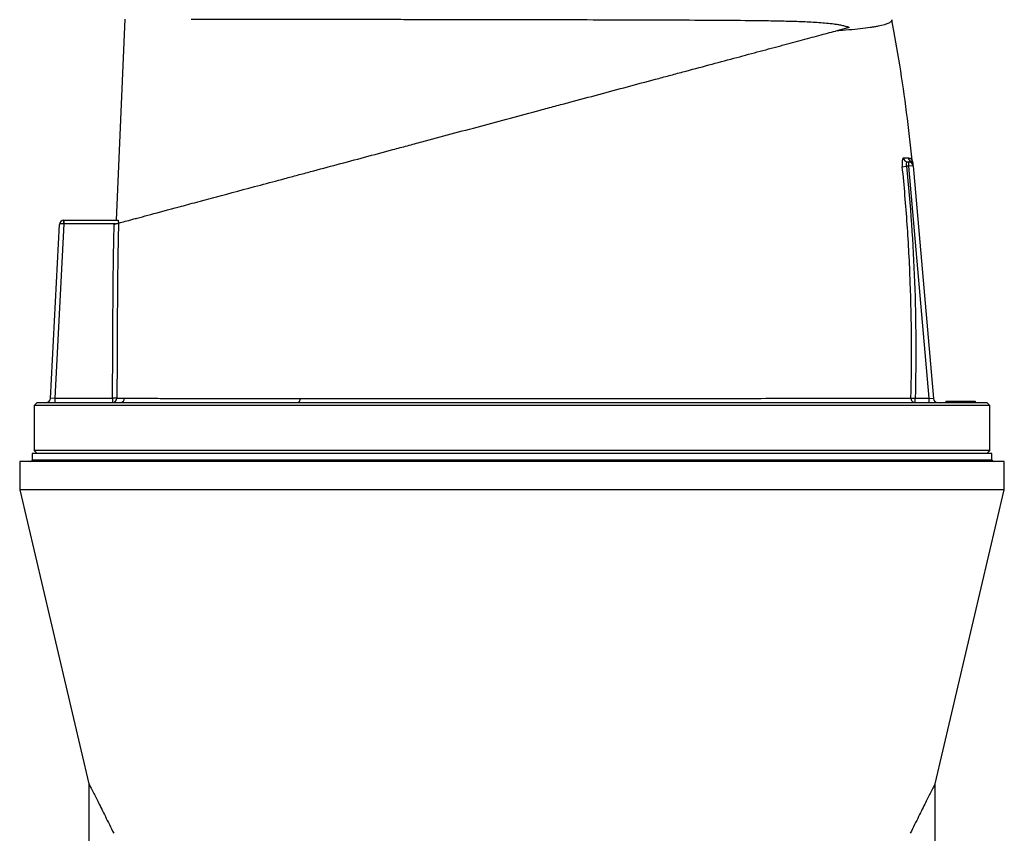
# Model space of a CAD drawing. Header units: millimetres. Extents: x 2016 to 3246, y 695 to 4145.
# Tile 7 of 9: x 2293 to 2968, y 3145 to 3703. Entities that reach past the tile are written whole.
import ezdxf

# ---------------------------------------------------------------- set-up
doc = ezdxf.new("R2010")
doc.units = ezdxf.units.MM

msp = doc.modelspace()

# ---------------------------------------------------------------- linework, layer by layer
at = {"color": 7, "linetype": 'Continuous', "lineweight": 25}
for p, q in [((2359.68, 3565.21), (2365.82, 3703.12)), ((2862.14, 3697.5), (2852.7, 3694.97)), ((2902.16, 3605.21), (2902.89, 3605.21)), ((2902.89, 3602.21), (2902.89, 3605.21)), ((2905.46, 3605.56), (2905.46, 3605.56)), ((2898.49, 3601.92), (2901.39, 3602.21)), ((2902.89, 3602.21), (2901.39, 3602.21)), ((2905.88, 3602.47), (2902.89, 3602.21)), ((2916.8, 3443.21), (2902.89, 3602.21)), ((2905.88, 3602.47), (2919.83, 3442.95)), ((2323.76, 3565.21), (2323.79, 3565.21)), ((2323.79, 3562.71), (2323.79, 3565.21)), ((2323.79, 3565.21), (2360.87, 3565.21)), ((2314.51, 3443.06), (2320.77, 3562.37)), ((2323.79, 3562.71), (2317.53, 3443.21)), ((2323.79, 3562.71), (2323.63, 3562.72)), ((2359.1, 3562.71), (2323.79, 3562.71)), ((2317.53, 3443.21), (2314.51, 3443.06)), ((2317.53, 3443.21), (2357.03, 3443.21)), ((2317.53, 3443.21), (2317.53, 3440.21)), ((2360.02, 3443.19), (2357.03, 3443.21)), ((2357.03, 3443.21), (2357.03, 3440.21)), ((2904.42, 3443.29), (2907.35, 3443.21)), ((2907.35, 3440.21), (2907.35, 3443.21)), ((2907.35, 3443.21), (2916.8, 3443.21)), ((2916.8, 3440.21), (2916.8, 3443.21)), ((2916.8, 3443.21), (2919.83, 3442.95)), ((2305.42, 3440.21), (2303.42, 3438.21)), ((2303.42, 3438.21), (2303.42, 3407.21)), ((2630.92, 3438.21), (2303.42, 3438.21)), ((2305.42, 3440.21), (2630.92, 3440.21)), ((2630.92, 3440.21), (2956.42, 3440.21)), ((2958.42, 3438.21), (2630.92, 3438.21)), ((2928.4, 3441.21), (2928.42, 3440.21)), ((2928.4, 3441.21), (2942.4, 3441.21)), ((2942.4, 3441.21), (2942.42, 3440.21)), ((2942.4, 3441.21), (2948.44, 3441.21)), ((2948.44, 3441.21), (2948.42, 3440.21)), ((2958.42, 3438.21), (2956.42, 3440.21)), ((2958.42, 3407.21), (2958.42, 3438.21)), ((2301.92, 3405.21), (2301.92, 3400.71)), ((2959.92, 3405.21), (2301.92, 3405.21)), ((2303.42, 3407.21), (2305.42, 3405.21)), ((2630.92, 3407.21), (2303.42, 3407.21)), ((2958.42, 3407.21), (2630.92, 3407.21)), ((2956.42, 3405.21), (2958.42, 3407.21)), ((2959.92, 3400.71), (2959.92, 3405.21)), ((2293.42, 3399.71), (2293.42, 3380.21)), ((2968.42, 3399.71), (2293.42, 3399.71)), ((2968.42, 3380.21), (2968.42, 3399.71)), ((2293.42, 3380.21), (2340.92, 3178.66)), ((2968.42, 3380.21), (2293.42, 3380.21)), ((2920.91, 3178.66), (2968.42, 3380.21)), ((2340.92, 3178.69), (2340.92, 2353.21)), ((2920.92, 2353.21), (2920.92, 3178.69))]:
    msp.add_line(p, q, dxfattribs=at)
at = {"color": 1, "linetype": 'Continuous', "lineweight": 25}
msp.add_line((2959.92, 3400.71), (2301.92, 3400.71), dxfattribs=at)
at = {"color": 7, "linetype": 'Continuous', "lineweight": 25, "flags": 128}
msp.add_lwpolyline([(2485.62, 3442.99), (2485.58, 3442.44), (2485.48, 3441.91), (2485.33, 3441.43), (2485.13, 3441.01), (2484.9, 3440.67), (2484.64, 3440.42), (2484.36, 3440.26), (2484.07, 3440.21)], dxfattribs=at)
at = {"color": 7, "linetype": 'Continuous', "lineweight": 25}
for centre, radius, start, end in [((2902.19, 3608.17), 2.96, 185.11527, 269.4113), ((2905.67, 3608.2), 3, 185.7676, 241.40124), ((2902.89, 3602.21), 3, 5, 90), ((2902.84, 3602.93), 2.99, 5.02938, 62.19177), ((2902.69, 3604.47), 3, 5.01701, 21.44381), ((2323.76, 3562.21), 3, 90, 177), ((2335.64, 3563.34), 12.03, 171.04331, 182.95669), ((2311.52, 3443.21), 3, 270, 357), ((2357.02, 3443.21), 2.99, 270.09366, 359.63342), ((2362.39, 3443.18), 2.97, 270.51489, 358.62647), ((2907.38, 3443.18), 2.97, 177.9118, 269.28272), ((2922.82, 3443.21), 3, 185, 270), ((2300.92, 3400.71), 1, 270, 0), ((2960.92, 3400.71), 1, 180, 270)]:
    msp.add_arc(centre, radius, start, end, dxfattribs=at)
msp.add_ellipse((2323.76, 3562.21), major_axis=(3, -0.16), ratio=0.166667, start_param=1.623156, end_param=3.141593, dxfattribs=at)
for points, knots in [([(2411, 3703.17), (2414.26, 3703.16), (2417.66, 3703.16), (2424.68, 3703.15), (2428.32, 3703.15), (2439.59, 3703.14), (2447.59, 3703.13), (2460.33, 3703.11), (2464.7, 3703.11), (2470.31, 3703.1), (2471.44, 3703.1), (2473.72, 3703.1), (2474.87, 3703.1), (2478.32, 3703.09), (2480.64, 3703.09), (2492.34, 3703.08), (2502.01, 3703.06), (2521.93, 3703.04), (2532.18, 3703.02), (2545.38, 3703.01), (2548.03, 3703), (2553.39, 3703), (2556.09, 3702.99), (2564.19, 3702.98), (2569.61, 3702.97), (2585.92, 3702.95), (2596.87, 3702.93), (2618.92, 3702.89), (2630.02, 3702.87), (2642.58, 3702.85), (2643.98, 3702.85), (2646.77, 3702.84), (2648.17, 3702.84), (2652.34, 3702.83), (2655.11, 3702.83), (2663.39, 3702.81), (2668.87, 3702.8), (2685.19, 3702.76), (2695.91, 3702.74), (2711.76, 3702.69), (2717.01, 3702.67), (2724.81, 3702.65), (2727.4, 3702.64), (2732.57, 3702.62), (2735.13, 3702.61), (2747.8, 3702.57), (2757.57, 3702.52), (2776.37, 3702.41), (2785.41, 3702.35), (2796.27, 3702.23), (2798.42, 3702.2), (2802.67, 3702.15), (2804.77, 3702.12), (2811.01, 3702.02), (2815.04, 3701.94), (2820.93, 3701.79), (2822.87, 3701.74), (2826.69, 3701.62), (2828.57, 3701.55), (2834.15, 3701.31), (2837.76, 3701.12), (2843.04, 3700.75), (2844.77, 3700.61), (2848.22, 3700.28), (2849.92, 3700.1), (2852.48, 3699.75), (2853.33, 3699.62), (2855.04, 3699.33), (2855.9, 3699.17), (2857.64, 3698.81), (2858.51, 3698.6), (2860.29, 3698.12), (2861.2, 3697.84), (2862.14, 3697.5)], [0, 0, 0, 0, 0.03125, 0.03125, 0.0625, 0.0625, 0.125, 0.125, 0.15625, 0.15625, 0.164062, 0.164062, 0.171875, 0.171875, 0.1875, 0.1875, 0.25, 0.25, 0.3125, 0.3125, 0.328125, 0.328125, 0.34375, 0.34375, 0.375, 0.375, 0.4375, 0.4375, 0.5, 0.5, 0.507812, 0.507812, 0.515625, 0.515625, 0.53125, 0.53125, 0.5625, 0.5625, 0.625, 0.625, 0.65625, 0.65625, 0.671875, 0.671875, 0.6875, 0.6875, 0.75, 0.75, 0.8125, 0.8125, 0.828125, 0.828125, 0.84375, 0.84375, 0.875, 0.875, 0.890625, 0.890625, 0.90625, 0.90625, 0.9375, 0.9375, 0.953125, 0.953125, 0.96875, 0.96875, 0.976562, 0.976562, 0.984375, 0.984375, 0.992187, 0.992187, 1, 1, 1, 1]), ([(2891.38, 3702.75), (2891.45, 3702.34), (2891.31, 3701.94), (2890.6, 3701.15), (2890.04, 3700.77), (2887.69, 3699.64), (2885.28, 3698.94), (2881.57, 3698.19), (2881.14, 3698.11), (2880.26, 3697.95), (2879.81, 3697.87), (2878.42, 3697.63), (2877.45, 3697.48), (2874.37, 3697.02), (2872.12, 3696.74), (2867.24, 3696.19), (2864.6, 3695.93), (2858.94, 3695.43), (2855.92, 3695.2), (2852.7, 3694.97)], [0, 0, 0, 0, 0.125, 0.125, 0.25, 0.25, 0.5, 0.5, 0.53125, 0.53125, 0.5625, 0.5625, 0.625, 0.625, 0.75, 0.75, 0.875, 0.875, 1, 1, 1, 1]), ([(2905.31, 3606.37), (2904.09, 3617.28), (2901.65, 3639.12), (2896.99, 3671.26), (2893.2, 3692.42), (2891.36, 3702.75)], [0, 0, 0, 0, 0.337917, 0.676909, 1, 1, 1, 1]), ([(2361.17, 3563.27), (2361.99, 3563.49), (2363.12, 3563.79), (2365.93, 3564.54), (2367.62, 3565), (2370.45, 3565.75), (2371.44, 3566.02), (2372.99, 3566.44), (2373.52, 3566.58), (2374.6, 3566.87), (2375.16, 3567.02), (2378.03, 3567.79), (2380.56, 3568.46), (2388.87, 3570.69), (2395.36, 3572.43), (2406.6, 3575.44), (2410.59, 3576.51), (2415.91, 3577.94), (2417, 3578.23), (2419.19, 3578.81), (2420.3, 3579.11), (2423.66, 3580.01), (2425.94, 3580.62), (2437.62, 3583.75), (2447.72, 3586.46), (2463.91, 3590.8), (2469.48, 3592.29), (2476.66, 3594.21), (2478.11, 3594.6), (2481.02, 3595.38), (2482.48, 3595.77), (2486.89, 3596.96), (2489.86, 3597.75), (2498.83, 3600.15), (2504.9, 3601.78), (2517.25, 3605.09), (2523.51, 3606.77), (2536.24, 3610.18), (2542.71, 3611.91), (2550.91, 3614.11), (2552.56, 3614.55), (2555.86, 3615.44), (2557.52, 3615.88), (2562.52, 3617.22), (2565.85, 3618.11), (2582.54, 3622.58), (2595.97, 3626.18), (2622.98, 3633.42), (2636.56, 3637.06), (2651.93, 3641.18), (2653.64, 3641.63), (2657.04, 3642.55), (2658.74, 3643), (2663.82, 3644.36), (2667.19, 3645.27), (2677.26, 3647.96), (2683.9, 3649.74), (2697.07, 3653.27), (2703.59, 3655.02), (2716.49, 3658.48), (2722.88, 3660.19), (2732.36, 3662.73), (2735.51, 3663.57), (2740.2, 3664.83), (2741.76, 3665.25), (2744.86, 3666.08), (2746.4, 3666.49), (2754.06, 3668.54), (2760.03, 3670.14), (2777.52, 3674.83), (2788.59, 3677.8), (2804.29, 3682), (2809.37, 3683.36), (2815.52, 3685.01), (2816.75, 3685.34), (2819.16, 3685.99), (2820.36, 3686.31), (2823.9, 3687.26), (2826.2, 3687.87), (2832.94, 3689.68), (2837.21, 3690.82), (2845.29, 3692.99), (2849.11, 3694.01), (2852.7, 3694.97)], [0, 0, 0, 0, 0.03125, 0.03125, 0.0625, 0.0625, 0.078125, 0.078125, 0.085938, 0.085938, 0.09375, 0.09375, 0.125, 0.125, 0.1875, 0.1875, 0.21875, 0.21875, 0.226563, 0.226563, 0.234375, 0.234375, 0.25, 0.25, 0.3125, 0.3125, 0.34375, 0.34375, 0.351563, 0.351563, 0.359375, 0.359375, 0.375, 0.375, 0.40625, 0.40625, 0.4375, 0.4375, 0.46875, 0.46875, 0.476563, 0.476563, 0.484375, 0.484375, 0.5, 0.5, 0.5625, 0.5625, 0.625, 0.625, 0.632813, 0.632813, 0.640625, 0.640625, 0.65625, 0.65625, 0.6875, 0.6875, 0.71875, 0.71875, 0.75, 0.75, 0.765625, 0.765625, 0.773438, 0.773438, 0.78125, 0.78125, 0.8125, 0.8125, 0.875, 0.875, 0.90625, 0.90625, 0.914063, 0.914063, 0.921875, 0.921875, 0.9375, 0.9375, 0.96875, 0.96875, 1, 1, 1, 1]), ([(2899.25, 3607.91), (2899.16, 3607.91), (2899.08, 3607.87), (2898.93, 3607.72), (2898.86, 3607.6), (2898.72, 3607.31), (2898.66, 3607.12), (2898.56, 3606.69), (2898.51, 3606.44), (2898.46, 3606.03), (2898.44, 3605.88), (2898.42, 3605.58), (2898.4, 3605.42), (2898.38, 3604.92), (2898.37, 3604.58), (2898.37, 3604.03), (2898.37, 3603.85), (2898.38, 3603.47), (2898.39, 3603.28), (2898.42, 3602.7), (2898.45, 3602.32), (2898.49, 3601.92)], [0, 0, 0, 0, 0.125, 0.125, 0.25, 0.25, 0.375, 0.375, 0.5, 0.5, 0.5625, 0.5625, 0.625, 0.625, 0.75, 0.75, 0.8125, 0.8125, 0.875, 0.875, 1, 1, 1, 1]), ([(2899.25, 3607.91), (2899.94, 3607.91), (2900.58, 3607.9), (2901.72, 3607.9), (2902.23, 3607.9), (2902.68, 3607.9)], [0, 0, 0, 0, 0.5, 0.5, 1, 1, 1, 1]), ([(2901.39, 3602.21), (2901.35, 3602.41), (2901.32, 3602.61), (2901.28, 3603), (2901.27, 3603.2), (2901.27, 3603.57), (2901.28, 3603.75), (2901.32, 3604.08), (2901.35, 3604.24), (2901.43, 3604.51), (2901.48, 3604.63), (2901.59, 3604.84), (2901.65, 3604.93), (2901.78, 3605.07), (2901.85, 3605.13), (2902, 3605.2), (2902.08, 3605.21), (2902.16, 3605.21)], [0, 0, 0, 0, 0.125, 0.125, 0.25, 0.25, 0.375, 0.375, 0.5, 0.5, 0.625, 0.625, 0.75, 0.75, 0.875, 0.875, 1, 1, 1, 1]), ([(2905.49, 3605.56), (2905.46, 3605.65), (2905.37, 3605.9), (2905.34, 3606.18), (2905.32, 3606.37)], [0, 0, 0, 0, 0.32723, 1, 1, 1, 1]), ([(2905.68, 3604.68), (2905.68, 3604.69), (2905.68, 3604.71), (2905.71, 3604.34), (2905.75, 3603.89), (2905.79, 3603.42), (2905.81, 3603.19)], [0, 0, 0, 0, 0.133272, 0.418036, 0.712892, 1, 1, 1, 1]), ([(2904.42, 3443.29), (2905.1, 3469.76), (2904.94, 3496.23), (2903.46, 3535.92), (2902.75, 3549.14), (2900.93, 3575.56), (2899.81, 3588.75), (2898.49, 3601.92)], [0, 0, 0, 0, 0.5, 0.5, 0.75, 0.75, 1, 1, 1, 1]), ([(2901.39, 3602.21), (2904.05, 3575.8), (2905.87, 3549.33), (2907.86, 3496.28), (2908.03, 3469.75), (2907.35, 3443.21)], [0, 0, 0, 0, 0.5, 0.5, 1, 1, 1, 1]), ([(2360.87, 3565.21), (2360.9, 3565.21), (2360.93, 3565.17), (2360.98, 3564.97), (2361, 3564.84), (2361.03, 3564.48), (2361.04, 3564.27), (2361.05, 3563.78), (2361.05, 3563.51), (2361.04, 3563.23)], [0, 0, 0, 0, 0.25, 0.25, 0.5, 0.5, 0.75, 0.75, 1, 1, 1, 1]), ([(2357.03, 3443.21), (2357.11, 3453.15), (2357.17, 3463.09), (2357.25, 3478), (2357.28, 3482.97), (2357.31, 3490.42), (2357.32, 3492.9), (2357.34, 3497.87), (2357.35, 3500.36), (2357.47, 3522.72), (2357.73, 3542.59), (2358.17, 3562.46)], [0, 0, 0, 0, 0.25, 0.25, 0.375, 0.375, 0.4375, 0.4375, 0.5, 0.5, 1, 1, 1, 1]), ([(2358.17, 3562.46), (2358.53, 3562.56), (2358.89, 3562.66), (2359.57, 3562.84), (2359.88, 3562.92), (2360.3, 3563.03), (2360.42, 3563.07), (2360.65, 3563.13), (2360.75, 3563.16), (2360.93, 3563.2), (2361, 3563.22), (2361.11, 3563.25), (2361.15, 3563.26), (2361.17, 3563.27)], [0, 0, 0, 0, 0.25, 0.25, 0.5, 0.5, 0.625, 0.625, 0.75, 0.75, 0.875, 0.875, 1, 1, 1, 1]), ([(2361.17, 3563.27), (2360.72, 3543.26), (2360.45, 3523.25), (2360.32, 3498.23), (2360.31, 3493.22), (2360.27, 3483.22), (2360.24, 3478.21), (2360.16, 3463.2), (2360.1, 3453.2), (2360.02, 3443.19)], [0, 0, 0, 0, 0.5, 0.5, 0.625, 0.625, 0.75, 0.75, 1, 1, 1, 1]), ([(2360.02, 3443.19), (2360.55, 3443.18), (2361.26, 3443.16), (2363.04, 3443.13), (2364.11, 3443.12), (2365.36, 3443.11)], [0, 0, 0, 0, 0.5, 0.5, 1, 1, 1, 1]), ([(2365.36, 3443.11), (2365.79, 3443.11), (2366.25, 3443.11), (2367.23, 3443.1), (2367.75, 3443.1), (2369.39, 3443.1), (2370.59, 3443.09), (2374.52, 3443.08), (2377.58, 3443.08), (2384.56, 3443.07), (2388.48, 3443.07), (2393.94, 3443.06), (2395.07, 3443.06), (2397.36, 3443.06), (2398.54, 3443.06), (2402.12, 3443.05), (2404.6, 3443.05), (2412.32, 3443.04), (2417.82, 3443.04), (2429.54, 3443.03), (2435.75, 3443.02), (2445.61, 3443.02), (2448.99, 3443.01), (2455.93, 3443.01), (2459.48, 3443.01), (2466.71, 3443), (2470.4, 3443), (2477.91, 3443), (2481.74, 3442.99), (2485.62, 3442.99)], [0, 0, 0, 0, 0.03125, 0.03125, 0.0625, 0.0625, 0.125, 0.125, 0.25, 0.25, 0.375, 0.375, 0.40625, 0.40625, 0.4375, 0.4375, 0.5, 0.5, 0.625, 0.625, 0.75, 0.75, 0.8125, 0.8125, 0.875, 0.875, 0.9375, 0.9375, 1, 1, 1, 1]), ([(2485.62, 3442.99), (2495.16, 3442.99), (2505, 3442.99), (2517.68, 3442.99), (2520.24, 3442.99), (2525.37, 3442.99), (2527.95, 3442.99), (2535.72, 3442.99), (2540.94, 3442.99), (2556.72, 3442.99), (2567.39, 3442.99), (2583.63, 3442.99), (2589.08, 3442.99), (2597.32, 3442.99), (2600.08, 3442.99), (2605.61, 3442.99), (2608.39, 3442.99), (2622.29, 3442.99), (2633.39, 3442.99), (2650.02, 3442.99), (2655.56, 3442.99), (2662.48, 3442.99), (2663.86, 3442.99), (2666.63, 3442.99), (2668.01, 3442.99), (2672.15, 3442.99), (2674.9, 3442.99), (2688.56, 3442.99), (2699.31, 3442.99), (2720.41, 3443), (2730.77, 3443), (2746.03, 3443.01), (2751.07, 3443.01), (2758.55, 3443.02), (2761.02, 3443.02), (2765.92, 3443.03), (2768.34, 3443.03), (2780.33, 3443.04), (2789.53, 3443.05), (2807.16, 3443.07), (2815.6, 3443.08), (2825.66, 3443.1), (2827.64, 3443.1), (2831.57, 3443.11), (2833.51, 3443.11), (2839.21, 3443.12), (2842.88, 3443.13), (2853.47, 3443.15), (2859.99, 3443.16), (2871.97, 3443.19), (2877.42, 3443.21), (2883.55, 3443.22), (2884.74, 3443.23), (2887.05, 3443.23), (2888.17, 3443.24), (2890.33, 3443.24), (2891.37, 3443.25), (2893.37, 3443.25), (2894.33, 3443.25), (2898.95, 3443.27), (2902, 3443.28), (2904.42, 3443.29)], [0, 0, 0, 0, 0.0625, 0.0625, 0.078125, 0.078125, 0.09375, 0.09375, 0.125, 0.125, 0.1875, 0.1875, 0.21875, 0.21875, 0.234375, 0.234375, 0.25, 0.25, 0.3125, 0.3125, 0.34375, 0.34375, 0.351563, 0.351563, 0.359375, 0.359375, 0.375, 0.375, 0.4375, 0.4375, 0.5, 0.5, 0.53125, 0.53125, 0.546875, 0.546875, 0.5625, 0.5625, 0.625, 0.625, 0.6875, 0.6875, 0.703125, 0.703125, 0.71875, 0.71875, 0.75, 0.75, 0.8125, 0.8125, 0.875, 0.875, 0.890625, 0.890625, 0.90625, 0.90625, 0.921875, 0.921875, 0.9375, 0.9375, 1, 1, 1, 1]), ([(2340.93, 3178.66), (2340.93, 3178.67), (2340.89, 3178.74), (2341.05, 3178.43), (2341.41, 3177.71), (2342.01, 3176.52), (2342.82, 3174.92), (2343.95, 3172.68), (2345.47, 3169.67), (2347.42, 3165.77), (2349.65, 3161.32), (2352.15, 3156.3), (2354.88, 3150.79), (2356.87, 3146.77), (2357.86, 3144.75)], [0, 0, 0, 0, 0.0107115, 0.0848119, 0.1563122, 0.2287638, 0.3016785, 0.3754976, 0.4751411, 0.5755851, 0.6781289, 0.7812348, 0.8904048, 1, 1, 1, 1]), ([(2920.9, 3178.66), (2920.91, 3178.67), (2920.94, 3178.74), (2920.79, 3178.43), (2920.42, 3177.71), (2919.82, 3176.52), (2919.01, 3174.92), (2917.88, 3172.68), (2916.36, 3169.67), (2914.41, 3165.77), (2912.18, 3161.32), (2909.68, 3156.3), (2906.95, 3150.79), (2904.96, 3146.77), (2903.97, 3144.75)], [0, 0, 0, 0, 0.010711, 0.084812, 0.156312, 0.228764, 0.301678, 0.375498, 0.475141, 0.575585, 0.678129, 0.781235, 0.890405, 1, 1, 1, 1])]:
    msp.add_open_spline(points, degree=3, knots=knots, dxfattribs=at)
at = {"color": 1, "linetype": 'Continuous', "lineweight": 25}
for points, knots in [([(2902.68, 3607.9), (2903.08, 3607.85), (2903.87, 3607.74), (2904.71, 3607.17), (2905.26, 3606.42), (2905.27, 3606.38), (2905.27, 3606.37)], [0, 0, 0, 0, 0.255127, 0.510853, 0.797128, 1, 1, 1, 1]), ([(2902.93, 3605.22), (2903.05, 3605.22), (2903.57, 3605.24), (2903.95, 3605.43), (2904.23, 3605.57)], [0, 0, 0, 0, 0.246074, 1, 1, 1, 1]), ([(2904.23, 3605.57), (2904.36, 3605.63), (2904.87, 3605.87), (2905.4, 3605.64), (2905.44, 3605.58), (2905.46, 3605.56)], [0, 0, 0, 0, 0.170773, 0.673217, 1, 1, 1, 1])]:
    msp.add_open_spline(points, degree=3, knots=knots, dxfattribs=at)

doc.saveas('drawing.dxf')
